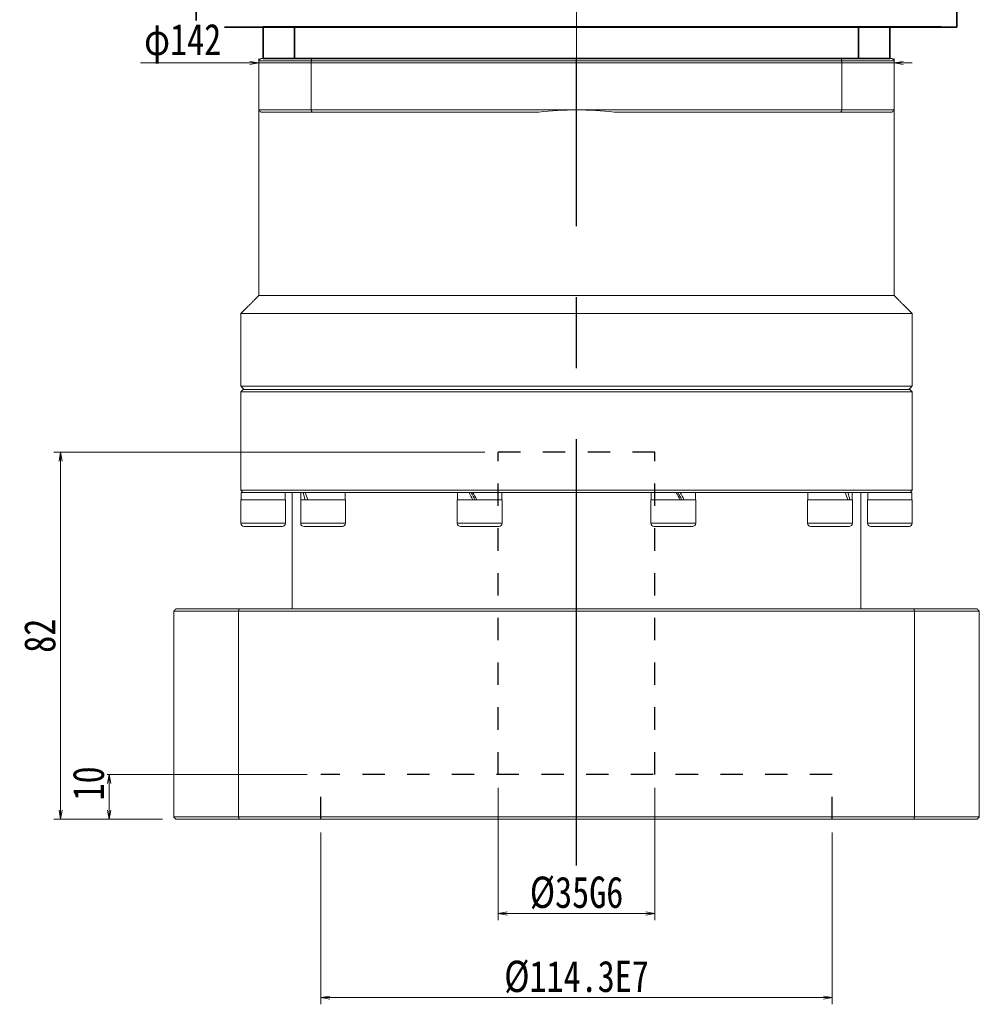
# Model space of a CAD drawing. Header units: millimetres. Extents: x 5237 to 6463, y 169 to 1031.
# Tile 3 of 7: x 5451 to 5665, y 508 to 728. Entities that reach past the tile are written whole.
import ezdxf

# ---------------------------------------------------------------- set-up
doc = ezdxf.new("R2010")
doc.units = ezdxf.units.MM
doc.header["$LTSCALE"] = 5
doc.header["$PDSIZE"] = -1
for name, pattern in [('CENTER2', [28.575, 19.05, -3.175, 3.175, -3.175]), ('DASHED2', [9.525, 6.35, -3.175]), ('点画线', [18, 12, -2, 2, -2]), ('虚线', [2, 1, -1])]:
    doc.linetypes.add(name, pattern=pattern)
doc.layers.get('0').update_dxf_attribs({"lineweight": 18})
doc.layers.add('3中心线层', color=1, linetype='CENTER2')
doc.layers.add('4虚线层', color=6, linetype='DASHED2')
for name, color, linetype, lineweight in [('EB0', 7, 'Continuous', 35), ('中心线层', 1, '点画线', 18), ('尺寸线层', 3, 'Continuous', 18), ('粗实线', 7, 'Continuous', 50), ('粗实线层', 7, 'Continuous', 35)]:
    doc.layers.add(name, color=color, linetype=linetype, lineweight=lineweight)
doc.styles.add('宋体', font='SimSun.ttf', dxfattribs={"width": 0.8})
doc.dimstyles.new('A水平标注$0', dxfattribs={"dimtxt": 3.5, "dimasz": 2, "dimexe": 1.5, "dimexo": 3, "dimgap": 1.1, "dimtad": 1, "dimtoh": 1, "dimdec": 4, "dimdsep": 46, "dimtxsty": '宋体', "dimblk": 'OPEN', "dimcen": 3, "dimclrd": 3, "dimclre": 3, "dimclrt": 6, "dimadec": 0, "dimazin": 0, "dimtm": 1e-09, "dimtfac": 1, "dimtdec": 4, "dimtix": 1, "dimtmove": 0, "dimatfit": 3, "dimldrblk": 'OPEN', "dimfxl": 0, "dimlwd": 13, "dimlwe": 13, "dimarcsym": 0})
doc.dimstyles.new('D直径标注φ25', dxfattribs={"dimtxt": 3.5, "dimasz": 2, "dimexe": 1, "dimexo": 3, "dimtad": 1, "dimtoh": 1, "dimdec": 1, "dimdsep": 46, "dimtxsty": '宋体', "dimblk": 'OPEN', "dimcen": 3, "dimclrd": 3, "dimclre": 3, "dimclrt": 130, "dimadec": 0, "dimazin": 0, "dimtm": 1e-09, "dimtfac": 1, "dimtdec": 1, "dimtmove": 0, "dimatfit": 0, "dimldrblk": 'OPEN', "dimfxl": 0, "dimlwd": 13, "dimlwe": 13, "dimarcsym": 0})

# ---------------------------------------------------------------- blocks, each defined once
blk = doc.blocks.new('_Open')
at = {"color": 0, "linetype": 'ByBlock', "lineweight": -2}
for p, q in [((-1, 0.17), (0, 0)), ((-1, -0.17), (0, 0)), ((0, 0), (-1, 0))]:
    blk.add_line(p, q, dxfattribs=at)
blk = doc.blocks.new('*D40')
at = {"layer": 'Defpoints', "color": 0, "transparency": 16777216}
for p in [(5646.3, 718.36), (5504.3, 714.77), (5646.3, 713.04)]:
    blk.add_point(p, dxfattribs=at)
at = {"layer": '尺寸线层', "color": 3, "lineweight": 13, "transparency": 16777216}
for p, q in [((5502.3, 718.36), (5477.89, 718.36)), ((5504.3, 717.77), (5504.3, 719.36)), ((5646.3, 718.36), (5504.3, 718.36)), ((5646.3, 716.04), (5646.3, 719.36)), ((5648.3, 718.36), (5650.3, 718.36))]:
    blk.add_line(p, q, dxfattribs=at)
at = {"layer": '尺寸线层', "color": 3, "lineweight": 13, "transparency": 16777216, "xscale": 2, "yscale": 2, "zscale": 2}
blk.add_blockref('_Open', (5504.3, 718.36), dxfattribs=at)
at = {"layer": '尺寸线层', "color": 3, "lineweight": 13, "transparency": 16777216, "xscale": 2, "yscale": 2, "zscale": 2, "rotation": 180}
blk.add_blockref('_Open', (5646.3, 718.36), dxfattribs=at)
at = {"layer": '尺寸线层', "color": 130, "transparency": 16777216, "insert": (5487.3, 722.64), "char_height": 7, "attachment_point": 5, "style": '宋体', "bg_fill": 3, "box_fill_scale": 1.1, "bg_fill_color": 256, "bg_fill_true_color": 13158600, "bg_fill_transparency": 0}
blk.add_mtext('φ142', dxfattribs=at)
blk = doc.blocks.new('*D44')
at = {"layer": 'Defpoints', "color": 0, "transparency": 16777216}
for p in [(5518.15, 549.34), (5632.45, 549.34), (5632.45, 509.47)]:
    blk.add_point(p, dxfattribs=at)
at = {"layer": '尺寸线层', "color": 3, "lineweight": 13, "transparency": 16777216}
for p, q in [((5518.15, 546.34), (5518.15, 507.97)), ((5632.45, 546.34), (5632.45, 507.97)), ((5520.15, 509.47), (5630.45, 509.47))]:
    blk.add_line(p, q, dxfattribs=at)
at = {"layer": '尺寸线层', "color": 3, "lineweight": 13, "transparency": 16777216, "xscale": 2, "yscale": 2, "zscale": 2, "rotation": 180}
blk.add_blockref('_Open', (5518.15, 509.47), dxfattribs=at)
at = {"layer": '尺寸线层', "color": 3, "lineweight": 13, "transparency": 16777216, "xscale": 2, "yscale": 2, "zscale": 2}
blk.add_blockref('_Open', (5632.45, 509.47), dxfattribs=at)
at = {"layer": '尺寸线层', "color": 6, "transparency": 16777216, "insert": (5575.3, 514.07), "char_height": 7, "attachment_point": 5, "style": '宋体'}
blk.add_mtext('%%C114.3E7', dxfattribs=at)
blk = doc.blocks.new('*D45')
at = {"layer": 'Defpoints', "color": 0, "transparency": 16777216}
for p in [(5557.8, 559.34), (5592.8, 559.34), (5592.8, 528.26)]:
    blk.add_point(p, dxfattribs=at)
at = {"layer": '尺寸线层', "color": 3, "lineweight": 13, "transparency": 16777216}
for p, q in [((5557.8, 556.34), (5557.8, 526.76)), ((5592.8, 556.34), (5592.8, 526.76)), ((5559.8, 528.26), (5590.8, 528.26))]:
    blk.add_line(p, q, dxfattribs=at)
at = {"layer": '尺寸线层', "color": 3, "lineweight": 13, "transparency": 16777216, "xscale": 2, "yscale": 2, "zscale": 2, "rotation": 180}
blk.add_blockref('_Open', (5557.8, 528.26), dxfattribs=at)
at = {"layer": '尺寸线层', "color": 3, "lineweight": 13, "transparency": 16777216, "xscale": 2, "yscale": 2, "zscale": 2}
blk.add_blockref('_Open', (5592.8, 528.26), dxfattribs=at)
at = {"layer": '尺寸线层', "color": 6, "transparency": 16777216, "insert": (5575.3, 532.86), "char_height": 7, "attachment_point": 5, "style": '宋体', "bg_fill": 3, "box_fill_scale": 1.1, "bg_fill_color": 256, "bg_fill_true_color": 13158600, "bg_fill_transparency": 0}
blk.add_mtext('%%C35G6', dxfattribs=at)
blk = doc.blocks.new('*D46')
at = {"layer": 'Defpoints', "color": 0, "transparency": 16777216}
for p in [(5518.15, 559.34), (5470.87, 549.34), (5485.8, 549.34)]:
    blk.add_point(p, dxfattribs=at)
at = {"layer": '尺寸线层', "color": 3, "lineweight": 13, "transparency": 16777216}
for p, q in [((5515.15, 559.34), (5469.37, 559.34)), ((5470.87, 557.34), (5470.87, 551.34)), ((5482.8, 549.34), (5469.37, 549.34))]:
    blk.add_line(p, q, dxfattribs=at)
at = {"layer": '尺寸线层', "color": 3, "lineweight": 13, "transparency": 16777216, "xscale": 2, "yscale": 2, "zscale": 2}
for p, rotation in [((5470.87, 559.34), 90), ((5470.87, 549.34), 270)]:
    blk.add_blockref('_Open', p, dxfattribs=dict(at, rotation=rotation))
at = {"layer": '尺寸线层', "color": 6, "transparency": 16777216, "insert": (5466.27, 557.34), "char_height": 7, "attachment_point": 5, "rotation": 90, "style": '宋体', "bg_fill": 3, "box_fill_scale": 1.1, "bg_fill_color": 256, "bg_fill_true_color": 13158600, "bg_fill_transparency": 0}
blk.add_mtext('10', dxfattribs=at)
blk = doc.blocks.new('*D47')
at = {"layer": 'Defpoints', "color": 0, "transparency": 16777216}
for p in [(5557.8, 631.34), (5460.01, 549.34), (5485.8, 549.34)]:
    blk.add_point(p, dxfattribs=at)
at = {"layer": '尺寸线层', "color": 3, "lineweight": 13, "transparency": 16777216}
for p, q in [((5554.8, 631.34), (5458.51, 631.34)), ((5460.01, 629.34), (5460.01, 551.34)), ((5482.8, 549.34), (5458.51, 549.34))]:
    blk.add_line(p, q, dxfattribs=at)
at = {"layer": '尺寸线层', "color": 3, "lineweight": 13, "transparency": 16777216, "xscale": 2, "yscale": 2, "zscale": 2}
for p, rotation in [((5460.01, 631.34), 90), ((5460.01, 549.34), 270)]:
    blk.add_blockref('_Open', p, dxfattribs=dict(at, rotation=rotation))
at = {"layer": '尺寸线层', "color": 6, "transparency": 16777216, "insert": (5455.41, 590.34), "char_height": 7, "attachment_point": 5, "rotation": 90, "style": '宋体', "bg_fill": 3, "box_fill_scale": 1.1, "bg_fill_color": 256, "bg_fill_true_color": 13158600, "bg_fill_transparency": 0}
blk.add_mtext('82', dxfattribs=at)

msp = doc.modelspace()

# ---------------------------------------------------------------- linework, layer by layer
at = {"color": 7, "linetype": 'Continuous', "lineweight": 15}
for p, q in [((5504.29507, 707.84119), (5516.00553, 707.84119)), ((5516.18712, 707.34118), (5504.79507, 707.34118)), ((5516.00553, 707.84119), (5575.29507, 707.84119)), ((5566.88377, 707.34118), (5516.18712, 707.34118)), ((5575.29507, 707.84119), (5634.58462, 707.84119)), ((5634.40303, 707.34118), (5583.70638, 707.34118)), ((5645.79507, 707.34118), (5634.40303, 707.34118)), ((5634.58462, 707.84119), (5646.29508, 707.84119)), ((5504.29507, 666.34118), (5575.29507, 666.34118)), ((5575.29507, 666.34118), (5646.29508, 666.34118)), ((5500.29507, 662.34118), (5575.29507, 662.34118)), ((5575.29507, 662.34118), (5650.29508, 662.34118)), ((5500.29507, 646.14119), (5575.29507, 646.14119)), ((5650.29508, 644.84119), (5500.29507, 644.84119)), ((5500.79507, 645.34118), (5649.79508, 645.34118)), ((5575.29507, 646.14119), (5650.29508, 646.14119)), ((5500.29507, 622.84117), (5575.29507, 622.84117)), ((5575.29507, 622.84117), (5650.29508, 622.84117)), ((5500.29507, 620.74118), (5510.29508, 620.74118)), ((5500.79507, 622.34118), (5500.35507, 622.34118)), ((5500.44221, 622.34118), (5500.79507, 622.34118)), ((5513.8116, 622.34118), (5500.82474, 622.34118)), ((5513.66389, 620.74118), (5523.66388, 620.74118)), ((5514.19486, 622.34118), (5513.8116, 622.34118)), ((5514.19486, 622.34118), (5514.48497, 622.34118)), ((5514.66734, 622.34118), (5514.48497, 622.34118)), ((5516.28302, 622.34118), (5514.66734, 622.34118)), ((5550.32388, 622.34118), (5516.28302, 622.34118)), ((5548.66388, 620.74118), (5558.66388, 620.74118)), ((5551.28572, 622.34118), (5550.28305, 622.34118)), ((5551.28572, 622.34118), (5551.39653, 622.34118)), ((5552.13734, 622.34118), (5551.39653, 622.34118)), ((5554.2819, 622.34118), (5552.13734, 622.34118)), ((5575.29507, 622.34118), (5554.2819, 622.34118)), ((5596.30825, 622.34118), (5575.29507, 622.34118)), ((5591.92626, 620.74118), (5592.17098, 620.74118)), ((5592.17098, 620.74118), (5601.92626, 620.74118)), ((5597.54733, 622.34118), (5596.30825, 622.34118)), ((5598.31684, 622.34118), (5597.54733, 622.34118)), ((5598.45281, 622.34118), (5598.31684, 622.34118)), ((5600.30709, 622.34118), (5598.45281, 622.34118)), ((5634.30713, 622.34118), (5600.30709, 622.34118)), ((5626.92626, 620.74118), (5628.98734, 620.74118)), ((5628.98734, 620.74118), (5636.92626, 620.74118)), ((5635.30934, 622.34118), (5634.30713, 622.34118)), ((5635.56684, 622.34118), (5635.30934, 622.34118)), ((5635.92281, 622.34118), (5635.56684, 622.34118)), ((5636.77855, 622.34118), (5635.92281, 622.34118)), ((5649.76541, 622.34118), (5636.77855, 622.34118)), ((5640.29507, 620.74118), (5645.29507, 620.74118)), ((5645.29507, 620.74118), (5650.29508, 620.74118)), ((5650.14794, 622.34118), (5649.79508, 622.34118)), ((5650.23508, 622.34118), (5649.79508, 622.34118)), ((5500.29507, 615.49117), (5510.29508, 615.49117)), ((5509.54507, 614.74117), (5501.04508, 614.74117)), ((5513.66389, 615.49117), (5523.66388, 615.49117)), ((5522.91388, 614.74117), (5514.41388, 614.74117)), ((5548.66388, 615.49117), (5558.66388, 615.49117)), ((5557.91388, 614.74117), (5549.41388, 614.74117)), ((5591.92626, 615.49117), (5592.17098, 615.49117)), ((5592.17098, 615.49117), (5601.92626, 615.49117)), ((5592.88427, 614.74117), (5592.67626, 614.74117)), ((5601.17626, 614.74117), (5592.88427, 614.74117)), ((5626.92626, 615.49117), (5628.98734, 615.49117)), ((5629.42818, 614.74117), (5627.67627, 614.74117)), ((5628.98734, 615.49117), (5636.92626, 615.49117)), ((5636.17626, 614.74117), (5629.42818, 614.74117)), ((5640.29507, 615.49117), (5645.29507, 615.49117)), ((5645.29507, 614.74117), (5641.04508, 614.74117)), ((5645.29507, 615.49117), (5650.29508, 615.49117)), ((5649.54507, 614.74117), (5645.29507, 614.74117)), ((5485.79507, 596.34119), (5499.93759, 596.34119)), ((5499.93759, 596.34119), (5650.65256, 596.34119)), ((5650.65256, 596.34119), (5664.79508, 596.34119)), ((5499.75535, 595.84119), (5485.29507, 595.84119)), ((5485.29507, 595.84119), (5485.29507, 549.84119)), ((5650.8348, 595.84119), (5499.75535, 595.84119)), ((5499.75535, 549.84119), (5499.75535, 595.84119)), ((5665.29508, 595.84119), (5650.8348, 595.84119)), ((5650.8348, 595.84119), (5650.8348, 549.84119)), ((5665.29508, 549.84119), (5665.29508, 595.84119)), ((5485.29507, 549.84119), (5499.75535, 549.84119)), ((5499.93759, 549.34119), (5485.79507, 549.34119)), ((5499.75535, 549.84119), (5650.8348, 549.84119)), ((5650.65256, 549.34119), (5499.93759, 549.34119)), ((5664.79508, 549.34119), (5650.65256, 549.34119)), ((5650.8348, 549.84119), (5665.29508, 549.84119))]:
    msp.add_line(p, q, dxfattribs=at)
for centre, radius, start, end in [((5575.29507, 636.84118), 71, 90, 96.8037548), ((5575.29507, 636.84118), 71, 83.1962452, 90), ((5501.04507, 615.49118), 0.75, 180, 270), ((5509.54507, 615.49118), 0.75, 270, 0), ((5514.41388, 615.49118), 0.75, 180, 270), ((5522.91388, 615.49118), 0.75, 270, 0), ((5549.41388, 615.49118), 0.75, 180, 270), ((5557.91388, 615.49118), 0.75, 270, 0), ((5592.67626, 615.49118), 0.75, 180, 270), ((5601.17626, 615.49118), 0.75, 270, 0), ((5627.67626, 615.49118), 0.75, 180, 270), ((5636.17626, 615.49118), 0.75, 270, 0), ((5641.04507, 615.49118), 0.75, 180, 270), ((5649.54507, 615.49118), 0.75, 270, 0)]:
    msp.add_arc(centre, radius, start, end, dxfattribs=at)
at = {"color": 7, "linetype": 'Continuous', "lineweight": 15, "extrusion": (0, 0, -1)}
for centre, major_axis, ratio, start_param, end_param in [((5505.29507, 622.34118), (0, -8.55633), 0.577350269, 1.382692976, 1.570796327), ((5505.29507, 620.74118), (0, -8.55633), 0.577350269, 1.570796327, 1.66443111), ((5518.66388, 620.74118), (3.53747, -8.43319), 0.408881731, 1.740657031, 1.928760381), ((5518.66388, 622.34118), (3.53747, -8.43319), 0.408881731, 1.55255368, 1.740657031), ((5553.66388, 620.74118), (4.80121, -8.53127), 0.13629391, 1.647349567, 1.835452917), ((5553.66388, 620.74118), (3.24616, -5.76811), 0.13629391, 1.647349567, 1.927577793), ((5553.66388, 622.34118), (4.80121, -8.53127), 0.13629391, 1.459246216, 1.647349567), ((5596.92626, 620.74118), (4.80121, -8.53127), 0.13629391, 4.60083887, 4.78894222), ((5596.92626, 622.34118), (3.24616, -5.76811), 0.13629391, 4.78894222, 5.069170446), ((5596.92626, 622.34118), (4.80121, -8.53127), 0.13629391, 4.78894222, 4.977045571), ((5631.92626, 620.74118), (3.53747, -8.43319), 0.408881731, 4.694146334, 4.882249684), ((5631.92626, 622.34118), (3.53747, -8.43319), 0.408881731, 4.882249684, 5.070353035), ((5645.29507, 620.74118), (0, -8.55633), 0.577350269, 4.52428563, 4.71238898), ((5645.29507, 622.34118), (0, -8.55633), 0.577350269, 4.71238898, 4.806023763)]:
    msp.add_ellipse(centre, major_axis=major_axis, ratio=ratio, start_param=start_param, end_param=end_param, dxfattribs=at)
at = {"color": 7, "linetype": 'Continuous', "lineweight": 15}
for points in [[(5504.29507, 707.84119), (5504.29507, 666.34118)], [(5504.29507, 707.84119), (5504.79507, 707.34118)], [(5516.00553, 707.84119), (5516.18712, 707.34118)], [(5634.58462, 707.84119), (5634.40303, 707.34118)], [(5646.29508, 707.84119), (5645.79507, 707.34118)], [(5646.29508, 666.34118), (5646.29508, 707.84119)], [(5504.29507, 666.34118), (5500.29507, 662.34118)], [(5650.29508, 662.34118), (5646.29508, 666.34118)], [(5500.29507, 662.34118), (5500.29507, 646.14119)], [(5650.29508, 646.14119), (5650.29508, 662.34118)], [(5500.29507, 646.14119), (5501.09508, 645.34118)], [(5500.79507, 645.34118), (5500.29507, 644.84119)], [(5500.29507, 644.84119), (5500.29507, 622.84117)], [(5649.49507, 645.34118), (5650.29508, 646.14119)], [(5650.29508, 644.84119), (5649.79508, 645.34118)], [(5650.29508, 622.84117), (5650.29508, 644.84119)], [(5500.29507, 622.84117), (5500.79507, 622.34118)], [(5649.79508, 622.34118), (5650.29508, 622.84117)], [(5500.29507, 620.74118), (5500.29507, 615.49117)], [(5510.23508, 620.74118), (5510.23508, 622.34118)], [(5510.29508, 615.49117), (5510.29508, 620.74118)], [(5511.79507, 622.34118), (5511.79507, 596.34119)], [(5513.66389, 620.74118), (5513.66389, 615.49117)], [(5513.72389, 622.34118), (5513.72389, 620.74118)], [(5523.60388, 620.74118), (5523.60388, 622.34118)], [(5523.66388, 615.49117), (5523.66388, 620.74118)], [(5548.66388, 620.74118), (5548.66388, 615.49117)], [(5548.72388, 622.34118), (5548.72388, 620.74118)], [(5558.60388, 620.74118), (5558.60388, 622.34118)], [(5558.66388, 615.49117), (5558.66388, 620.74118)], [(5591.92626, 620.74118), (5591.92626, 615.49117)], [(5591.98626, 622.34118), (5591.98626, 620.74118)], [(5601.86626, 620.74118), (5601.86626, 622.34118)], [(5601.92626, 615.49117), (5601.92626, 620.74118)], [(5626.92626, 620.74118), (5626.92626, 615.49117)], [(5626.98626, 622.34118), (5626.98626, 620.74118)], [(5636.86626, 620.74118), (5636.86626, 622.34118)], [(5636.92626, 615.49117), (5636.92626, 620.74118)], [(5638.79508, 596.34119), (5638.79508, 622.34118)], [(5640.29507, 620.74118), (5640.29507, 615.49117)], [(5640.35507, 622.34118), (5640.35507, 620.74118)], [(5650.29508, 615.49117), (5650.29508, 620.74118)], [(5485.29507, 595.84119), (5485.79507, 596.34119)], [(5499.93759, 596.34119), (5499.75535, 595.84119)], [(5650.65256, 596.34119), (5650.8348, 595.84119)], [(5664.79508, 596.34119), (5665.29508, 595.84119)], [(5485.29507, 549.84119), (5485.79507, 549.34119)], [(5499.93759, 549.34119), (5499.75535, 549.84119)], [(5650.65256, 549.34119), (5650.8348, 549.84119)], [(5664.79508, 549.34119), (5665.29508, 549.84119)]]:
    msp.add_open_spline(points, degree=1, dxfattribs=at)
at = {"layer": '4虚线层', "linetype": '虚线'}
for p, q in [((5592.79507, 631.34119), (5557.79507, 631.34119)), ((5557.79507, 559.34119), (5557.79507, 631.34119)), ((5592.79507, 559.34119), (5592.79507, 631.34119)), ((5632.44507, 559.34119), (5518.14507, 559.34119)), ((5518.14507, 549.34119), (5518.14507, 559.34119)), ((5632.44507, 549.34119), (5632.44507, 559.34119))]:
    msp.add_line(p, q, dxfattribs=at)
at = {"layer": 'EB0', "linetype": 'Continuous', "lineweight": 35}
msp.add_line((5505.29507, 719.34119), (5645.29507, 719.34119), dxfattribs=at)
at = {"layer": '中心线层'}
msp.add_line((5575.29507, 719.34119), (5575.29507, 899.34119), dxfattribs=at)
at = {"layer": '粗实线', "lineweight": 40}
for p, q in [((5656.79434, 726.34119), (5505.29493, 726.34119)), ((5640.29507, 726.34119), (5510.29464, 726.34119))]:
    msp.add_line(p, q, dxfattribs=at)
at = {"layer": '粗实线层'}
for p, q in [((5490.29507, 726.34119), (5490.29507, 896.34119)), ((5660.29507, 726.34119), (5660.29507, 896.34119)), ((5505.29507, 719.34119), (5505.29507, 726.34119)), ((5645.29507, 719.34119), (5645.29507, 726.34119))]:
    msp.add_line(p, q, dxfattribs=at)
for points in [[(5509.7951, 726.34119), (5490.29507, 726.34119)], [(5640.79505, 726.34119), (5660.29507, 726.34119)]]:
    msp.add_lwpolyline(points, dxfattribs=at)

# ---------------------------------------------------------------- dimensions: what is measured, and where the dimension line sits
at = {"layer": '尺寸线层'}
dim = msp.add_linear_dim(base=(5632.44507, 509.47162), p1=(5518.14507, 549.34119), p2=(5632.44507, 549.34119), text='%%C<>E7', dimstyle='A水平标注$0', override={"dimtxt": 7, "dimblk": 'Open', "dimtfill": 0, "dimtfillclr": 256}, dxfattribs=at)
dim.commit()
dim.dimension.update_dxf_attribs({"geometry": '*D44', "text_midpoint": (5575.29507, 514.07162)})

# ---------------------------------------------------------------- next in the draw order: dimensions: what is measured, and where the dimension line sits
dim = msp.add_linear_dim(base=(5646.29508, 718.35869), p1=(5504.29507, 714.77381), p2=(5646.29508, 713.04145), dimstyle='D直径标注φ25', override={"dimtxt": 7, "dimpost": 'φ<>'}, dxfattribs=at)
dim.commit()
dim.dimension.update_dxf_attribs({"geometry": '*D40', "text_midpoint": (5487.30166, 718.35869), "dimtype": 160})
dim = msp.add_linear_dim(base=(5470.87452, 549.34119), p1=(5518.14507, 559.34119), p2=(5485.79507, 549.34119), angle=90, dimstyle='A水平标注$0', override={"dimtxt": 7, "dimblk": 'Open', "dimtfill": 1, "dimtfillclr": 256}, dxfattribs=at)
dim.commit()
dim.dimension.update_dxf_attribs({"geometry": '*D46', "text_midpoint": (5470.87452, 557.34119), "dimtype": 160})

# ---------------------------------------------------------------- next in the draw order: linework, layer by layer
at = {"color": 7, "linetype": 'Continuous', "lineweight": 15}
for p, q in [((5516.00553, 718.84118), (5504.29507, 718.84118)), ((5504.29507, 707.84119), (5504.29507, 718.84118)), ((5504.79507, 719.34119), (5516.18712, 719.34119)), ((5516.00553, 718.84118), (5516.00553, 707.84119)), ((5634.58462, 718.84118), (5516.00553, 718.84118)), ((5516.18712, 719.34119), (5634.40303, 719.34119)), ((5634.40303, 719.34119), (5645.79507, 719.34119)), ((5646.29508, 718.84118), (5634.58462, 718.84118)), ((5634.58462, 707.84119), (5634.58462, 718.84118)), ((5646.29508, 718.84118), (5646.29508, 707.84119))]:
    msp.add_line(p, q, dxfattribs=at)
for points in [[(5504.79507, 719.34119), (5504.29507, 718.84118)], [(5516.00553, 718.84118), (5516.18712, 719.34119)], [(5634.58462, 718.84118), (5634.40303, 719.34119)], [(5646.29508, 718.84118), (5645.79507, 719.34119)]]:
    msp.add_open_spline(points, degree=1, dxfattribs=at)
at = {"layer": '3中心线层'}
msp.add_line((5575.29507, 538.99556), (5575.29507, 719.34119), dxfattribs=at)
at = {"layer": '粗实线层'}
for p, q in [((5512.29507, 719.34119), (5512.29507, 726.34119)), ((5638.29507, 719.34119), (5638.29507, 726.34119))]:
    msp.add_line(p, q, dxfattribs=at)

# ---------------------------------------------------------------- next in the draw order: dimensions: what is measured, and where the dimension line sits
at = {"layer": '尺寸线层'}
dim = msp.add_linear_dim(base=(5592.79507, 528.25748), p1=(5557.79507, 559.34119), p2=(5592.79507, 559.34119), text='%%C<>G6', dimstyle='A水平标注$0', override={"dimtxt": 7, "dimblk": 'Open', "dimtfill": 1, "dimtfillclr": 256}, dxfattribs=at)
dim.commit()
dim.dimension.update_dxf_attribs({"geometry": '*D45', "text_midpoint": (5575.29507, 532.85748)})

# ---------------------------------------------------------------- next in the draw order: dimensions: what is measured, and where the dimension line sits
dim = msp.add_linear_dim(base=(5460.01425, 549.34119), p1=(5557.79507, 631.34119), p2=(5485.79507, 549.34119), angle=90, dimstyle='A水平标注$0', override={"dimtxt": 7, "dimblk": 'Open', "dimtfill": 1, "dimtfillclr": 256}, dxfattribs=at)
dim.commit()
dim.dimension.update_dxf_attribs({"geometry": '*D47', "text_midpoint": (5455.41425, 590.34119)})

doc.saveas('drawing.dxf')
